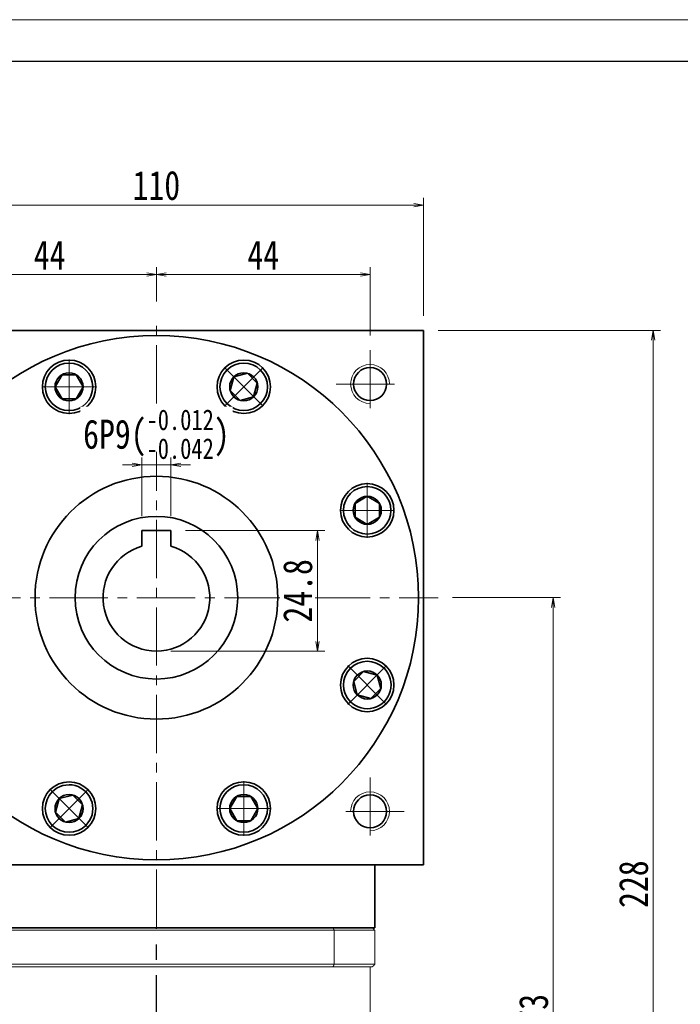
# Model space of a CAD drawing. Header units: millimetres. Extents: x -13 to 723, y -6 to 504.
# Tile 6 of 6: x 399 to 535, y 302 to 504. Entities that reach past the tile are written whole.
import ezdxf

# ---------------------------------------------------------------- set-up
doc = ezdxf.new("R2010")
doc.units = ezdxf.units.MM
doc.set_wipeout_variables(frame=1)
doc.linetypes.add('CENTER2', pattern=[28.575, 19.05, -3.175, 3.175, -3.175])
doc.linetypes.add('点画线', pattern=[18, 12, -2, 2, -2])
doc.layers.add('3中心线层', color=1, linetype='CENTER2')
for name, color, linetype, lineweight in [('EB0', 7, 'Continuous', 35), ('中心线层', 1, '点画线', 18), ('图框_外框线', 7, 'Continuous', 18), ('尺寸线层', 3, 'Continuous', 18), ('粗实线层', 7, 'Continuous', 35)]:
    doc.layers.add(name, color=color, linetype=linetype, lineweight=lineweight)
doc.styles.add('宋体', font='SimSun.ttf', dxfattribs={"width": 0.8})
doc.dimstyles.new('A水平标注$0', dxfattribs={"dimtxt": 3.5, "dimasz": 2, "dimexe": 1.5, "dimexo": 3, "dimgap": 1.1, "dimtad": 1, "dimtoh": 1, "dimdec": 4, "dimdsep": 46, "dimtxsty": '宋体', "dimblk": 'OPEN', "dimcen": 3, "dimclrd": 3, "dimclre": 3, "dimclrt": 6, "dimadec": 0, "dimazin": 0, "dimtm": 1e-09, "dimtfac": 1, "dimtdec": 4, "dimtix": 1, "dimtmove": 0, "dimatfit": 3, "dimldrblk": 'OPEN', "dimfxl": 0, "dimlwd": 13, "dimlwe": 13, "dimarcsym": 0})

# ---------------------------------------------------------------- blocks, each defined once
blk = doc.blocks.new('_Open')
at = {"color": 0, "linetype": 'ByBlock', "lineweight": -2}
for p, q in [((-1, 0.17), (0, 0)), ((-1, -0.17), (0, 0)), ((0, 0), (-1, 0))]:
    blk.add_line(p, q, dxfattribs=at)
blk = doc.blocks.new('*D12')
at = {"layer": 'Defpoints', "color": 0, "transparency": 16777216}
for p in [(482.12, 466.08), (372.12, 440.25), (482.12, 440.25)]:
    blk.add_point(p, dxfattribs=at)
at = {"layer": '尺寸线层', "color": 3, "lineweight": 13, "transparency": 16777216}
for p, q in [((372.12, 443.25), (372.12, 467.58)), ((482.12, 443.25), (482.12, 467.58)), ((374.12, 466.08), (480.12, 466.08))]:
    blk.add_line(p, q, dxfattribs=at)
at = {"layer": '尺寸线层', "color": 3, "lineweight": 13, "transparency": 16777216, "xscale": 2, "yscale": 2, "zscale": 2, "rotation": 180}
blk.add_blockref('_Open', (372.12, 466.08), dxfattribs=at)
at = {"layer": '尺寸线层', "color": 3, "lineweight": 13, "transparency": 16777216, "xscale": 2, "yscale": 2, "zscale": 2}
blk.add_blockref('_Open', (482.12, 466.08), dxfattribs=at)
at = {"layer": '尺寸线层', "color": 6, "transparency": 16777216, "insert": (427.12, 470.11), "char_height": 6, "attachment_point": 5, "style": '宋体', "bg_fill": 3, "box_fill_scale": 1.1, "bg_fill_color": 257, "bg_fill_transparency": 0}
blk.add_mtext('110', dxfattribs=at)
blk = doc.blocks.new('*D16')
at = {"layer": 'Defpoints', "color": 0, "transparency": 16777216}
for p in [(427.12, 451.82), (427.12, 443.24), (383.12, 436.25)]:
    blk.add_point(p, dxfattribs=at)
at = {"layer": '尺寸线层', "color": 3, "lineweight": 13, "transparency": 16777216}
for p, q in [((383.12, 439.25), (383.12, 453.32)), ((427.12, 446.24), (427.12, 453.32)), ((385.12, 451.82), (425.12, 451.82))]:
    blk.add_line(p, q, dxfattribs=at)
at = {"layer": '尺寸线层', "color": 3, "lineweight": 13, "transparency": 16777216, "xscale": 2, "yscale": 2, "zscale": 2, "rotation": 180}
blk.add_blockref('_Open', (383.12, 451.82), dxfattribs=at)
at = {"layer": '尺寸线层', "color": 3, "lineweight": 13, "transparency": 16777216, "xscale": 2, "yscale": 2, "zscale": 2}
blk.add_blockref('_Open', (427.12, 451.82), dxfattribs=at)
at = {"layer": '尺寸线层', "color": 6, "transparency": 16777216, "insert": (405.12, 455.82), "char_height": 6, "attachment_point": 5, "style": '宋体', "bg_fill": 3, "box_fill_scale": 1.1, "bg_fill_color": 257, "bg_fill_transparency": 0}
blk.add_mtext('44', dxfattribs=at)
blk = doc.blocks.new('*D17')
at = {"layer": 'Defpoints', "color": 0, "transparency": 16777216}
for p in [(471.12, 451.82), (427.12, 443.24), (471.12, 436.25)]:
    blk.add_point(p, dxfattribs=at)
at = {"layer": '尺寸线层', "color": 3, "lineweight": 13, "transparency": 16777216}
for p, q in [((427.12, 446.24), (427.12, 453.32)), ((471.12, 439.25), (471.12, 453.32)), ((429.12, 451.82), (469.12, 451.82))]:
    blk.add_line(p, q, dxfattribs=at)
at = {"layer": '尺寸线层', "color": 3, "lineweight": 13, "transparency": 16777216, "xscale": 2, "yscale": 2, "zscale": 2, "rotation": 180}
blk.add_blockref('_Open', (427.12, 451.82), dxfattribs=at)
at = {"layer": '尺寸线层', "color": 3, "lineweight": 13, "transparency": 16777216, "xscale": 2, "yscale": 2, "zscale": 2}
blk.add_blockref('_Open', (471.12, 451.82), dxfattribs=at)
at = {"layer": '尺寸线层', "color": 6, "transparency": 16777216, "insert": (449.12, 455.82), "char_height": 6, "attachment_point": 5, "style": '宋体', "bg_fill": 3, "box_fill_scale": 1.1, "bg_fill_color": 257, "bg_fill_transparency": 0}
blk.add_mtext('44', dxfattribs=at)
blk = doc.blocks.new('*D18')
at = {"layer": 'Defpoints', "color": 0, "transparency": 16777216}
for p in [(485.12, 385.25), (471.72, 212.25), (508.85, 212.25)]:
    blk.add_point(p, dxfattribs=at)
at = {"layer": '尺寸线层', "color": 3, "lineweight": 13, "transparency": 16777216}
for p, q in [((488.12, 385.25), (510.35, 385.25)), ((508.85, 383.25), (508.85, 214.25)), ((474.72, 212.25), (510.35, 212.25))]:
    blk.add_line(p, q, dxfattribs=at)
at = {"layer": '尺寸线层', "color": 3, "lineweight": 13, "transparency": 16777216, "xscale": 2, "yscale": 2, "zscale": 2}
for p, rotation in [((508.85, 385.25), 89.99999999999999), ((508.85, 212.25), 270)]:
    blk.add_blockref('_Open', p, dxfattribs=dict(at, rotation=rotation))
at = {"layer": '尺寸线层', "color": 6, "transparency": 16777216, "insert": (504.82, 298.75), "char_height": 6, "attachment_point": 5, "rotation": 90, "style": '宋体', "bg_fill": 3, "box_fill_scale": 1.1, "bg_fill_color": 257, "bg_fill_transparency": 0}
blk.add_mtext('173', dxfattribs=at)
blk = doc.blocks.new('*D19')
at = {"layer": 'Defpoints', "color": 0, "transparency": 16777216}
for p in [(482.12, 440.25), (471.72, 212.25), (529.44, 212.25)]:
    blk.add_point(p, dxfattribs=at)
at = {"layer": '尺寸线层', "color": 3, "lineweight": 13, "transparency": 16777216}
for p, q in [((485.12, 440.25), (530.94, 440.25)), ((529.44, 438.25), (529.44, 214.25)), ((474.72, 212.25), (530.94, 212.25))]:
    blk.add_line(p, q, dxfattribs=at)
at = {"layer": '尺寸线层', "color": 3, "lineweight": 13, "transparency": 16777216, "xscale": 2, "yscale": 2, "zscale": 2}
for p, rotation in [((529.44, 440.25), 90), ((529.44, 212.25), 270)]:
    blk.add_blockref('_Open', p, dxfattribs=dict(at, rotation=rotation))
at = {"layer": '尺寸线层', "color": 6, "transparency": 16777216, "insert": (525.41, 326.25), "char_height": 6, "attachment_point": 5, "rotation": 90, "style": '宋体', "bg_fill": 3, "box_fill_scale": 1.1, "bg_fill_color": 257, "bg_fill_transparency": 0}
blk.add_mtext('228', dxfattribs=at)
blk = doc.blocks.new('*X5')
at = {"layer": '中心线层', "linetype": '点画线', "lineweight": 18}
for p, q in [((0, -5.64), (0, 5.64)), ((-5.64, 0), (5.64, 0))]:
    blk.add_line(p, q, dxfattribs=at)
at = {"layer": '粗实线层'}
for p, q in [((-2.89, 0), (-1.44, 2.5)), ((-1.44, 2.5), (1.44, 2.5)), ((2.89, 0), (1.44, 2.5)), ((2.89, 0), (1.44, 2.5)), ((-2.89, 0), (-1.44, -2.5)), ((2.89, 0), (1.44, -2.5)), ((-1.44, -2.5), (1.44, -2.5))]:
    blk.add_line(p, q, dxfattribs=at)
blk.add_circle((0, 0), 2.89, dxfattribs=at)
for start, end in [(0, 180), (180, 360)]:
    blk.add_arc((0, 0), 4.89, start, end, dxfattribs=at)
blk = doc.blocks.new('*D20')
at = {"layer": 'Defpoints', "color": 0, "transparency": 16777216}
for p in [(424.12, 399.05), (430.12, 399.05)]:
    blk.add_point(p, dxfattribs=at)
at = {"layer": '尺寸线层', "color": 3, "lineweight": 13, "transparency": 16777216}
for p, q in [((424.12, 402.05), (424.12, 414.1)), ((430.12, 402.05), (430.12, 414.1)), ((422.12, 412.6), (420.12, 412.6)), ((430.12, 412.6), (424.12, 412.6)), ((432.12, 412.6), (434.12, 412.6))]:
    blk.add_line(p, q, dxfattribs=at)
at = {"layer": '尺寸线层', "color": 3, "lineweight": 13, "transparency": 16777216, "xscale": 2, "yscale": 2, "zscale": 2}
blk.add_blockref('_Open', (424.12, 412.6), dxfattribs=at)
at = {"layer": '尺寸线层', "color": 3, "lineweight": 13, "transparency": 16777216, "xscale": 2, "yscale": 2, "zscale": 2, "rotation": 180}
blk.add_blockref('_Open', (430.12, 412.6), dxfattribs=at)
at = {"layer": '尺寸线层', "color": 6, "transparency": 16777216, "insert": (427.12, 418.92), "char_height": 6, "attachment_point": 5, "style": '宋体', "bg_fill": 3, "box_fill_scale": 1.1, "bg_fill_color": 257, "bg_fill_transparency": 0}
blk.add_mtext('{\\A1;\\A1;6P9({\\H0.707107x;\\S-0.012^ -0.042;})}', dxfattribs=at)
at = {"layer": 'Defpoints', "color": 0, "transparency": 16777216}
blk.add_point((424.12, 412.6), dxfattribs=at)
blk = doc.blocks.new('*D21')
at = {"layer": 'Defpoints', "color": 0, "transparency": 16777216}
for p in [(430.12, 399.05), (427.12, 374.25), (460.28, 374.25)]:
    blk.add_point(p, dxfattribs=at)
at = {"layer": '尺寸线层', "color": 3, "lineweight": 13, "transparency": 16777216}
for p, q in [((433.12, 399.05), (461.78, 399.05)), ((460.28, 397.05), (460.28, 376.25)), ((430.12, 374.25), (461.78, 374.25))]:
    blk.add_line(p, q, dxfattribs=at)
at = {"layer": '尺寸线层', "color": 3, "lineweight": 13, "transparency": 16777216, "xscale": 2, "yscale": 2, "zscale": 2}
for p, rotation in [((460.28, 399.05), 90), ((460.28, 374.25), 270)]:
    blk.add_blockref('_Open', p, dxfattribs=dict(at, rotation=rotation))
at = {"layer": '尺寸线层', "color": 6, "transparency": 16777216, "insert": (456.24, 386.65), "char_height": 6, "attachment_point": 5, "rotation": 90, "style": '宋体', "bg_fill": 3, "box_fill_scale": 1.1, "bg_fill_color": 257, "bg_fill_transparency": 0}
blk.add_mtext('24.8', dxfattribs=at)

msp = doc.modelspace()

# ---------------------------------------------------------------- linework, layer by layer
at = {"color": 7, "linetype": 'Continuous', "lineweight": 15}
for p, q in [((390.52461, 316.74506), (463.70931, 316.74506)), ((463.53125, 317.24506), (390.70268, 317.24506)), ((463.70931, 309.74506), (463.70931, 316.74506)), ((463.70931, 309.74506), (390.52461, 309.74506)), ((390.70268, 309.24506), (463.53125, 309.24506))]:
    msp.add_line(p, q, dxfattribs=at)
for points in [[(463.53125, 317.24506), (463.70931, 316.74506)], [(463.70931, 309.74506), (463.53125, 309.24506)]]:
    msp.add_open_spline(points, degree=1, dxfattribs=at)
at = {"layer": '3中心线层'}
msp.add_line((427.12046, 202.73116), (427.11842, 317.24506), dxfattribs=at)
at = {"layer": '中心线层'}
for p, q in [((427.11842, 317.24506), (427.11842, 443.24026)), ((471.11842, 436.24506), (471.11842, 422.24506)), ((464.11842, 429.24506), (478.11842, 429.24506)), ((369.11842, 385.24506), (485.11842, 385.24506)), ((471.11842, 348.24506), (471.11842, 334.24506)), ((478.11842, 341.24506), (464.11842, 341.24506))]:
    msp.add_line(p, q, dxfattribs=at)
at = {"layer": '图框_外框线', "color": 3}
msp.add_lwpolyline([(-9.6263, -6.02975), (712.00526, -6.02975), (712.00526, 504.26685), (-9.6263, 504.26685)], close=True, dxfattribs=at)
at = {"layer": '图框_外框线', "color": 3, "lineweight": 25}
msp.add_lwpolyline([(33.32796, 2.5611), (703.41441, 2.5611), (703.41441, 495.676), (33.32796, 495.676)], close=True, dxfattribs=at)
at = {"layer": '粗实线层'}
for points in [[(372.11842, 439.64506), (372.11842, 440.24506), (482.11842, 440.24506), (482.11842, 439.64506)], [(482.11842, 330.24506), (482.11842, 440.24506)], [(482.11842, 330.24506), (372.11842, 330.24506)]]:
    msp.add_lwpolyline(points, dxfattribs=at)
for centre, radius in [((409.1323, 428.6674), 5.5), ((445.10454, 428.6674), 5.5), ((471.11842, 429.24506), 3.4), ((427.11842, 385.24506), 25), ((427.11842, 385.24506), 16.75), ((409.1323, 341.82272), 5.5), ((445.10454, 341.82272), 5.5), ((471.11842, 341.24506), 3.4)]:
    msp.add_circle(centre, radius, dxfattribs=at)
at = {"layer": '粗实线层', "lineweight": 18}
for centre, start, end in [((471.11842, 429.24506), 0, 270), ((471.11842, 341.24506), 270, 180)]:
    msp.add_arc(centre, 4, start, end, dxfattribs=at)

# ---------------------------------------------------------------- next in the draw order: dimensions: what is measured, and where the dimension line sits
at = {"layer": '尺寸线层'}
dim = msp.add_linear_dim(base=(482.11842, 466.07511), p1=(372.11842, 440.24506), p2=(482.11842, 440.24506), dimstyle='A水平标注$0', override={"dimtxt": 6, "dimdec": 1, "dimpost": '<>', "dimblk": 'Open', "dimtvp": 0.1, "dimtfill": 1, "dimtfillclr": 256}, dxfattribs=at)
dim.commit()
dim.dimension.update_dxf_attribs({"geometry": '*D12', "text_midpoint": (427.11842, 470.10807)})
dim = msp.add_linear_dim(base=(508.85222, 212.24506), p1=(485.11842, 385.24506), p2=(471.71696, 212.24506), angle=270, dimstyle='A水平标注$0', override={"dimtxt": 6, "dimgap": 1.1, "dimtad": 1, "dimjust": 0, "dimdec": 1, "dimlfac": 1, "dimpost": '<>', "dimse1": 0, "dimse2": 0, "dimsd1": 0, "dimsd2": 0, "dimtofl": 1, "dimtvp": 0.1}, dxfattribs=at)
dim.commit()
dim.dimension.update_dxf_attribs({"geometry": '*D18', "text_midpoint": (504.81926, 298.74506)})

# ---------------------------------------------------------------- next in the draw order: dimensions: what is measured, and where the dimension line sits
dim = msp.add_linear_dim(base=(427.11842, 451.81911), p1=(383.11842, 436.24506), p2=(427.11842, 443.24026), dimstyle='A水平标注$0', override={"dimtxt": 6, "dimdec": 1, "dimpost": '<>', "dimblk": 'Open', "dimtvp": 0.1, "dimtfill": 1, "dimtfillclr": 256}, dxfattribs=at)
dim.commit()
dim.dimension.update_dxf_attribs({"geometry": '*D16', "text_midpoint": (405.11842, 455.81855)})

# ---------------------------------------------------------------- next in the draw order: dimensions: what is measured, and where the dimension line sits
dim = msp.add_linear_dim(base=(471.11842, 451.81911), p1=(427.11842, 443.24026), p2=(471.11842, 436.24506), dimstyle='A水平标注$0', override={"dimtxt": 6, "dimdec": 1, "dimpost": '<>', "dimblk": 'Open', "dimtvp": 0.1, "dimtfill": 1, "dimtfillclr": 256}, dxfattribs=at)
dim.commit()
dim.dimension.update_dxf_attribs({"geometry": '*D17', "text_midpoint": (449.11842, 455.81855)})

# ---------------------------------------------------------------- next in the draw order: dimensions: what is measured, and where the dimension line sits
dim = msp.add_linear_dim(base=(529.44302, 212.24506), p1=(482.11842, 440.24506), p2=(471.71696, 212.24506), angle=270, dimstyle='A水平标注$0', override={"dimtxt": 6, "dimdec": 1, "dimpost": '<>', "dimblk": 'Open', "dimtvp": 0.1, "dimtfill": 1, "dimtfillclr": 256}, dxfattribs=at)
dim.commit()
dim.dimension.update_dxf_attribs({"geometry": '*D19', "text_midpoint": (525.41006, 326.24506)})

# ---------------------------------------------------------------- next in the draw order: linework, layer by layer
at = {"color": 7, "linetype": 'Continuous', "lineweight": 15}
for p, q in [((471.61696, 317.24506), (463.53125, 317.24506)), ((463.70931, 316.74506), (472.11696, 316.74506)), ((472.11696, 316.74506), (472.11696, 309.74506)), ((463.53125, 309.24506), (471.61696, 309.24506)), ((472.11696, 309.74506), (463.70931, 309.74506))]:
    msp.add_line(p, q, dxfattribs=at)
for points in [[(471.61696, 317.24506), (472.11696, 316.74506)], [(471.11696, 309.24506), (471.11696, 283.24506)], [(471.61696, 309.24506), (472.11696, 309.74506)]]:
    msp.add_open_spline(points, degree=1, dxfattribs=at)
at = {"layer": 'EB0'}
for p, q in [((472.11842, 317.24506), (382.11842, 317.24506)), ((467.11842, 317.24506), (472.11842, 317.24506))]:
    msp.add_line(p, q, dxfattribs=at)
at = {"layer": '粗实线层'}
msp.add_line((472.11842, 317.24506), (472.11842, 330.24506), dxfattribs=at)
for centre, radius in [((427.11842, 385.24506), 54), ((470.54076, 403.23118), 5.5), ((470.54076, 367.25894), 5.5)]:
    msp.add_circle(centre, radius, dxfattribs=at)

# ---------------------------------------------------------------- next in the draw order: wipeouts: each hides what was drawn before it
for points in [[(414.0223, 428.6674), (414.02222, 428.69487), (414.02199, 428.72235), (414.02161, 428.74982), (414.02107, 428.77729), (414.02037, 428.80476), (414.01952, 428.83222), (414.01852, 428.85968), (414.01736, 428.88714), (414.01605, 428.91458), (414.01458, 428.94202), (414.01296, 428.96945), (414.01119, 428.99687), (414.00926, 429.02427), (414.00718, 429.05167), (414.00494, 429.07906), (414.00255, 429.10643), (414.00001, 429.13379), (413.99731, 429.16113), (413.99446, 429.18846), (413.99146, 429.21577), (413.9883, 429.24307), (413.98499, 429.27034), (413.98152, 429.2976), (413.9779, 429.32484), (413.97413, 429.35205), (413.97021, 429.37925), (413.96613, 429.40642), (413.9619, 429.43357), (413.95752, 429.4607), (413.95299, 429.4878), (413.95299, 429.4878), (413.90939, 429.71214), (413.85536, 429.93421), (413.79101, 430.1535), (413.71649, 430.36955), (413.63195, 430.58188), (413.53758, 430.79003), (413.43359, 430.99355), (413.32021, 431.19198), (413.19768, 431.3849), (413.06626, 431.57188), (412.92626, 431.75252), (412.77797, 431.92642), (412.62171, 432.0932), (412.45783, 432.2525), (412.28669, 432.40396), (412.10866, 432.54727), (411.92412, 432.6821), (411.73349, 432.80816), (411.53718, 432.92517), (411.33561, 433.03289), (411.12923, 433.13107), (410.91849, 433.2195), (410.70385, 433.29798), (410.48577, 433.36635), (410.26474, 433.42446), (410.04124, 433.47218), (409.81575, 433.5094), (409.58876, 433.53605), (409.36078, 433.55206), (409.1323, 433.5574), (409.1323, 433.5574), (408.90382, 433.55206), (408.67584, 433.53605), (408.44886, 433.5094), (408.22336, 433.47218), (407.99986, 433.42446), (407.77883, 433.36635), (407.56075, 433.29798), (407.34611, 433.2195), (407.13537, 433.13107), (406.92899, 433.03289), (406.72742, 432.92517), (406.53111, 432.80816), (406.34048, 432.6821), (406.15594, 432.54727), (405.97791, 432.40396), (405.80677, 432.2525), (405.64289, 432.0932), (405.48664, 431.92642), (405.33834, 431.75252), (405.19834, 431.57188), (405.06692, 431.3849), (404.94439, 431.19198), (404.83101, 430.99355), (404.72702, 430.79003), (404.63265, 430.58188), (404.54811, 430.36955), (404.47359, 430.1535), (404.40924, 429.93421), (404.35521, 429.71214), (404.31161, 429.4878), (404.31161, 429.4878), (404.30708, 429.4607), (404.3027, 429.43357), (404.29847, 429.40642), (404.29439, 429.37925), (404.29047, 429.35205), (404.2867, 429.32484), (404.28308, 429.2976), (404.27962, 429.27034), (404.2763, 429.24307), (404.27315, 429.21577), (404.27014, 429.18846), (404.26729, 429.16113), (404.26459, 429.13379), (404.26205, 429.10643), (404.25966, 429.07906), (404.25742, 429.05167), (404.25534, 429.02427), (404.25341, 428.99687), (404.25164, 428.96945), (404.25002, 428.94202), (404.24855, 428.91458), (404.24724, 428.88714), (404.24608, 428.85968), (404.24508, 428.83222), (404.24423, 428.80476), (404.24354, 428.77729), (404.243, 428.74982), (404.24261, 428.72235), (404.24238, 428.69487), (404.2423, 428.6674), (404.2423, 428.6674), (404.249, 428.41147), (404.26909, 428.15625), (404.3025, 427.90243), (404.34916, 427.65071), (404.40892, 427.40177), (404.48163, 427.1563), (404.56709, 426.91498), (404.66506, 426.67845), (404.77528, 426.44738), (404.89744, 426.2224), (405.0312, 426.00411), (405.17621, 425.79313), (405.33206, 425.59002), (405.49832, 425.39535), (405.67455, 425.20964), (405.86025, 425.03342), (406.05492, 424.86715), (406.25803, 424.7113), (406.46902, 424.5663), (406.6873, 424.43253), (406.91229, 424.31037), (407.14336, 424.20016), (407.37988, 424.10219), (407.62121, 424.01673), (407.86668, 423.94402), (408.11561, 423.88425), (408.36734, 423.8376), (408.62116, 423.80418), (408.87638, 423.7841), (409.1323, 423.7774), (409.1323, 423.7774), (409.38822, 423.7841), (409.64344, 423.80418), (409.89726, 423.8376), (410.14899, 423.88425), (410.39793, 423.94402), (410.64339, 424.01673), (410.88472, 424.10219), (411.12124, 424.20016), (411.35231, 424.31037), (411.5773, 424.43253), (411.79559, 424.5663), (412.00657, 424.7113), (412.20968, 424.86715), (412.40435, 425.03342), (412.59005, 425.20964), (412.76628, 425.39535), (412.93254, 425.59002), (413.08839, 425.79313), (413.2334, 426.00411), (413.36716, 426.2224), (413.48932, 426.44738), (413.59954, 426.67845), (413.69751, 426.91498), (413.78297, 427.1563), (413.85568, 427.40177), (413.91544, 427.65071), (413.9621, 427.90243), (413.99551, 428.15625), (414.0156, 428.41147)], [(448.5623, 425.20964), (448.58167, 425.22913), (448.60093, 425.24872), (448.62009, 425.26842), (448.63913, 425.28823), (448.65806, 425.30814), (448.67688, 425.32816), (448.69559, 425.34829), (448.71418, 425.36852), (448.73266, 425.38885), (448.75102, 425.40929), (448.76927, 425.42983), (448.78741, 425.45047), (448.80543, 425.47122), (448.82333, 425.49206), (448.84111, 425.51301), (448.85877, 425.53405), (448.87632, 425.5552), (448.89375, 425.57644), (448.91106, 425.59778), (448.92824, 425.61922), (448.94531, 425.64075), (448.96226, 425.66238), (448.97908, 425.6841), (448.99578, 425.70592), (449.01236, 425.72783), (449.02882, 425.74983), (449.04515, 425.77193), (449.06136, 425.79412), (449.07744, 425.8164), (449.0934, 425.83876), (449.0934, 425.83876), (449.2212, 426.02823), (449.34002, 426.22346), (449.44958, 426.42402), (449.54966, 426.62949), (449.64002, 426.83941), (449.72048, 427.05332), (449.79085, 427.27076), (449.85099, 427.49125), (449.90076, 427.71431), (449.94006, 427.93945), (449.96879, 428.16617), (449.98689, 428.394), (449.99434, 428.62242), (449.9911, 428.85094), (449.97718, 429.07906), (449.95263, 429.30628), (449.91748, 429.5321), (449.87182, 429.75604), (449.81575, 429.97759), (449.74939, 430.19629), (449.67288, 430.41164), (449.58639, 430.62319), (449.49012, 430.83046), (449.38426, 431.03301), (449.26905, 431.23039), (449.14475, 431.42218), (449.01163, 431.60794), (448.86996, 431.78728), (448.72008, 431.95981), (448.5623, 432.12515), (448.5623, 432.12515), (448.39696, 432.28293), (448.22443, 432.43282), (448.04509, 432.57448), (447.85932, 432.70761), (447.66754, 432.83191), (447.47016, 432.94711), (447.26761, 433.05297), (447.06034, 433.14925), (446.84879, 433.23573), (446.63343, 433.31224), (446.41474, 433.3786), (446.19318, 433.43468), (445.96925, 433.48034), (445.74342, 433.51548), (445.5162, 433.54004), (445.28809, 433.55395), (445.05957, 433.55719), (444.83115, 433.54975), (444.60332, 433.53164), (444.37659, 433.50291), (444.15145, 433.46362), (443.9284, 433.41385), (443.70791, 433.35371), (443.49047, 433.28333), (443.27656, 433.20288), (443.06664, 433.11251), (442.86117, 433.01244), (442.6606, 432.90287), (442.46538, 432.78406), (442.27591, 432.65625), (442.27591, 432.65625), (442.25354, 432.64029), (442.23126, 432.62421), (442.20908, 432.608), (442.18698, 432.59167), (442.16498, 432.57522), (442.14307, 432.55864), (442.12125, 432.54193), (442.09952, 432.52511), (442.0779, 432.50816), (442.05636, 432.4911), (442.03493, 432.47391), (442.01359, 432.4566), (441.99234, 432.43917), (441.9712, 432.42163), (441.95015, 432.40396), (441.92921, 432.38618), (441.90836, 432.36828), (441.88762, 432.35026), (441.86698, 432.33213), (441.84643, 432.31388), (441.826, 432.29551), (441.80566, 432.27703), (441.78543, 432.25844), (441.76531, 432.23973), (441.74529, 432.22092), (441.72537, 432.20198), (441.70557, 432.18294), (441.68587, 432.16379), (441.66627, 432.14452), (441.64679, 432.12515), (441.64679, 432.12515), (441.47056, 431.93944), (441.3043, 431.74477), (441.14845, 431.54167), (441.00344, 431.33068), (440.86968, 431.1124), (440.74752, 430.88741), (440.63731, 430.65634), (440.53933, 430.41982), (440.45388, 430.17849), (440.38117, 429.93302), (440.3214, 429.68408), (440.27475, 429.43236), (440.24133, 429.17854), (440.22124, 428.92332), (440.21454, 428.6674), (440.22124, 428.41147), (440.24133, 428.15625), (440.27475, 427.90243), (440.3214, 427.65071), (440.38117, 427.40177), (440.45388, 427.1563), (440.53933, 426.91498), (440.63731, 426.67845), (440.74752, 426.44738), (440.86968, 426.2224), (441.00344, 426.00411), (441.14845, 425.79313), (441.3043, 425.59002), (441.47056, 425.39535), (441.64679, 425.20964), (441.64679, 425.20964), (441.83249, 425.03342), (442.02717, 424.86715), (442.23027, 424.7113), (442.44126, 424.5663), (442.65954, 424.43253), (442.88453, 424.31037), (443.1156, 424.20016), (443.35212, 424.10219), (443.59345, 424.01673), (443.83892, 423.94402), (444.08785, 423.88425), (444.33958, 423.8376), (444.5934, 423.80418), (444.84862, 423.7841), (445.10454, 423.7774), (445.36047, 423.7841), (445.61569, 423.80418), (445.86951, 423.8376), (446.12123, 423.88425), (446.37017, 423.94402), (446.61564, 424.01673), (446.85696, 424.10219), (447.09349, 424.20016), (447.32456, 424.31037), (447.54954, 424.43253), (447.76783, 424.5663), (447.97881, 424.7113), (448.18192, 424.86715), (448.37659, 425.03342)], [(470.54076, 398.34118), (470.56824, 398.34126), (470.59571, 398.34149), (470.62319, 398.34187), (470.65066, 398.34241), (470.67812, 398.34311), (470.70559, 398.34396), (470.73305, 398.34496), (470.7605, 398.34612), (470.78794, 398.34743), (470.81538, 398.3489), (470.84281, 398.35052), (470.87023, 398.35229), (470.89764, 398.35422), (470.92504, 398.3563), (470.95242, 398.35854), (470.97979, 398.36093), (471.00715, 398.36347), (471.0345, 398.36617), (471.06182, 398.36902), (471.08914, 398.37202), (471.11643, 398.37518), (471.14371, 398.37849), (471.17096, 398.38196), (471.1982, 398.38558), (471.22542, 398.38935), (471.25261, 398.39327), (471.27979, 398.39735), (471.30693, 398.40158), (471.33406, 398.40596), (471.36116, 398.41049), (471.36116, 398.41049), (471.58551, 398.45409), (471.80757, 398.50812), (472.02687, 398.57247), (472.24292, 398.64699), (472.45525, 398.73153), (472.6634, 398.8259), (472.86691, 398.92989), (473.06534, 399.04327), (473.25826, 399.1658), (473.44524, 399.29722), (473.62588, 399.43722), (473.79978, 399.58551), (473.96656, 399.74177), (474.12586, 399.90565), (474.27733, 400.07679), (474.42063, 400.25482), (474.55546, 400.43936), (474.68152, 400.62999), (474.79854, 400.8263), (474.90625, 401.02787), (475.00443, 401.23425), (475.09286, 401.44499), (475.17135, 401.65963), (475.23972, 401.87771), (475.29783, 402.09874), (475.34554, 402.32224), (475.38276, 402.54773), (475.40941, 402.77472), (475.42542, 403.0027), (475.43076, 403.23118), (475.43076, 403.23118), (475.42542, 403.45966), (475.40941, 403.68764), (475.38276, 403.91462), (475.34554, 404.14012), (475.29783, 404.36362), (475.23972, 404.58465), (475.17135, 404.80273), (475.09286, 405.01737), (475.00443, 405.22811), (474.90625, 405.43449), (474.79854, 405.63606), (474.68152, 405.83237), (474.55546, 406.023), (474.42063, 406.20754), (474.27733, 406.38557), (474.12586, 406.55671), (473.96656, 406.72059), (473.79978, 406.87684), (473.62588, 407.02514), (473.44524, 407.16514), (473.25826, 407.29656), (473.06534, 407.41909), (472.86691, 407.53247), (472.6634, 407.63646), (472.45525, 407.73083), (472.24292, 407.81537), (472.02687, 407.88989), (471.80757, 407.95424), (471.58551, 408.00827), (471.36116, 408.05187), (471.36116, 408.05187), (471.33406, 408.0564), (471.30693, 408.06078), (471.27979, 408.06501), (471.25261, 408.06909), (471.22542, 408.07301), (471.1982, 408.07678), (471.17096, 408.0804), (471.14371, 408.08386), (471.11643, 408.08718), (471.08914, 408.09033), (471.06182, 408.09334), (471.0345, 408.09619), (471.00715, 408.09889), (470.97979, 408.10143), (470.95242, 408.10382), (470.92504, 408.10606), (470.89764, 408.10814), (470.87023, 408.11007), (470.84281, 408.11184), (470.81538, 408.11346), (470.78794, 408.11493), (470.7605, 408.11624), (470.73305, 408.1174), (470.70559, 408.1184), (470.67812, 408.11925), (470.65066, 408.11994), (470.62319, 408.12048), (470.59571, 408.12087), (470.56824, 408.1211), (470.54076, 408.12118), (470.54076, 408.12118), (470.28484, 408.11448), (470.02962, 408.09439), (469.7758, 408.06098), (469.52407, 408.01432), (469.27513, 407.95456), (469.02967, 407.88185), (468.78834, 407.79639), (468.55182, 407.69842), (468.32075, 407.5882), (468.09576, 407.46604), (467.87747, 407.33228), (467.66649, 407.18727), (467.46338, 407.03142), (467.26871, 406.86516), (467.08301, 406.68893), (466.90678, 406.50323), (466.74052, 406.30856), (466.58467, 406.10545), (466.43966, 405.89446), (466.3059, 405.67618), (466.18374, 405.45119), (466.07352, 405.22012), (465.97555, 404.9836), (465.89009, 404.74227), (465.81738, 404.4968), (465.75762, 404.24787), (465.71096, 403.99614), (465.67755, 403.74232), (465.65746, 403.4871), (465.65076, 403.23118), (465.65076, 403.23118), (465.65746, 402.97526), (465.67755, 402.72004), (465.71096, 402.46621), (465.75762, 402.21449), (465.81738, 401.96555), (465.89009, 401.72009), (465.97555, 401.47876), (466.07352, 401.24224), (466.18374, 401.01117), (466.3059, 400.78618), (466.43966, 400.56789), (466.58467, 400.35691), (466.74052, 400.1538), (466.90678, 399.95913), (467.08301, 399.77343), (467.26871, 399.5972), (467.46338, 399.43094), (467.66649, 399.27509), (467.87747, 399.13008), (468.09576, 398.99632), (468.32075, 398.87416), (468.55182, 398.76394), (468.78834, 398.66597), (469.02967, 398.58051), (469.27513, 398.5078), (469.52407, 398.44804), (469.7758, 398.40138), (470.02962, 398.36797), (470.28484, 398.34788)], [(467.08301, 363.80118), (467.10249, 363.78181), (467.12208, 363.76255), (467.14178, 363.74339), (467.16159, 363.72435), (467.1815, 363.70542), (467.20152, 363.6866), (467.22165, 363.66789), (467.24188, 363.6493), (467.26221, 363.63082), (467.28265, 363.61246), (467.30319, 363.59421), (467.32384, 363.57607), (467.34458, 363.55805), (467.36542, 363.54015), (467.38637, 363.52237), (467.40742, 363.50471), (467.42856, 363.48716), (467.4498, 363.46973), (467.47114, 363.45242), (467.49258, 363.43524), (467.51411, 363.41817), (467.53574, 363.40122), (467.55746, 363.3844), (467.57928, 363.3677), (467.60119, 363.35112), (467.6232, 363.33466), (467.64529, 363.31833), (467.66748, 363.30212), (467.68976, 363.28604), (467.71213, 363.27008), (467.71213, 363.27008), (467.90159, 363.14228), (468.09682, 363.02346), (468.29739, 362.9139), (468.50286, 362.81382), (468.71277, 362.72346), (468.92669, 362.643), (469.14412, 362.57263), (469.36461, 362.51249), (469.58767, 362.46272), (469.81281, 362.42342), (470.03954, 362.39469), (470.26736, 362.37659), (470.49578, 362.36914), (470.7243, 362.37238), (470.95242, 362.3863), (471.17964, 362.41085), (471.40546, 362.446), (471.6294, 362.49166), (471.85096, 362.54773), (472.06965, 362.61409), (472.28501, 362.6906), (472.49655, 362.77709), (472.70383, 362.87336), (472.90638, 362.97922), (473.10376, 363.09443), (473.29554, 363.21873), (473.48131, 363.35185), (473.66065, 363.49352), (473.83318, 363.6434), (473.99851, 363.80118), (473.99851, 363.80118), (474.1563, 363.96652), (474.30618, 364.13905), (474.44784, 364.31839), (474.58097, 364.50416), (474.70527, 364.69594), (474.82048, 364.89332), (474.92633, 365.09587), (475.02261, 365.30314), (475.1091, 365.51469), (475.18561, 365.73005), (475.25197, 365.94874), (475.30804, 366.1703), (475.3537, 366.39423), (475.38885, 366.62006), (475.4134, 366.84728), (475.42731, 367.07539), (475.43055, 367.30391), (475.42311, 367.53233), (475.405, 367.76016), (475.37627, 367.98689), (475.33698, 368.21203), (475.28721, 368.43508), (475.22707, 368.65557), (475.1567, 368.87301), (475.07624, 369.08692), (474.98587, 369.29684), (474.8858, 369.50231), (474.77624, 369.70288), (474.65742, 369.8981), (474.52961, 370.08757), (474.52961, 370.08757), (474.51366, 370.10994), (474.49757, 370.13222), (474.48137, 370.1544), (474.46503, 370.1765), (474.44858, 370.1985), (474.432, 370.22041), (474.4153, 370.24223), (474.39847, 370.26396), (474.38153, 370.28558), (474.36446, 370.30712), (474.34727, 370.32855), (474.32997, 370.34989), (474.31254, 370.37114), (474.29499, 370.39228), (474.27733, 370.41333), (474.25954, 370.43427), (474.24164, 370.45512), (474.22362, 370.47586), (474.20549, 370.4965), (474.18724, 370.51705), (474.16888, 370.53748), (474.1504, 370.55782), (474.1318, 370.57805), (474.1131, 370.59817), (474.09428, 370.61819), (474.07535, 370.63811), (474.0563, 370.65791), (474.03715, 370.67761), (474.01789, 370.69721), (473.99851, 370.71669), (473.99851, 370.71669), (473.81281, 370.89292), (473.61814, 371.05918), (473.41503, 371.21503), (473.20404, 371.36004), (472.98576, 371.4938), (472.76077, 371.61596), (472.5297, 371.72617), (472.29318, 371.82415), (472.05185, 371.9096), (471.80638, 371.98231), (471.55745, 372.04208), (471.30572, 372.08873), (471.0519, 372.12215), (470.79668, 372.14224), (470.54076, 372.14894), (470.28484, 372.14224), (470.02962, 372.12215), (469.7758, 372.08873), (469.52407, 372.04208), (469.27513, 371.98231), (469.02967, 371.9096), (468.78834, 371.82415), (468.55182, 371.72617), (468.32075, 371.61596), (468.09576, 371.4938), (467.87747, 371.36004), (467.66649, 371.21503), (467.46338, 371.05918), (467.26871, 370.89292), (467.08301, 370.71669), (467.08301, 370.71669), (466.90678, 370.53099), (466.74052, 370.33631), (466.58467, 370.13321), (466.43966, 369.92222), (466.3059, 369.70394), (466.18374, 369.47895), (466.07352, 369.24788), (465.97555, 369.01136), (465.89009, 368.77003), (465.81738, 368.52456), (465.75762, 368.27563), (465.71096, 368.0239), (465.67755, 367.77008), (465.65746, 367.51486), (465.65076, 367.25894), (465.65746, 367.00301), (465.67755, 366.74779), (465.71096, 366.49397), (465.75762, 366.24225), (465.81738, 365.99331), (465.89009, 365.74784), (465.97555, 365.50652), (466.07352, 365.26999), (466.18374, 365.03892), (466.3059, 364.81394), (466.43966, 364.59565), (466.58467, 364.38467), (466.74052, 364.18156), (466.90678, 363.98689)], [(405.67455, 345.28047), (405.65517, 345.26099), (405.63591, 345.2414), (405.61676, 345.2217), (405.59771, 345.20189), (405.57878, 345.18198), (405.55996, 345.16196), (405.54126, 345.14183), (405.52266, 345.1216), (405.50418, 345.10127), (405.48582, 345.08083), (405.46757, 345.06029), (405.44944, 345.03964), (405.43142, 345.0189), (405.41352, 344.99806), (405.39573, 344.97711), (405.37807, 344.95606), (405.36052, 344.93492), (405.34309, 344.91368), (405.32579, 344.89234), (405.3086, 344.8709), (405.29153, 344.84937), (405.27459, 344.82774), (405.25776, 344.80602), (405.24106, 344.7842), (405.22448, 344.76229), (405.20803, 344.74028), (405.19169, 344.71819), (405.17549, 344.696), (405.1594, 344.67372), (405.14345, 344.65135), (405.14345, 344.65135), (405.01564, 344.46189), (404.89682, 344.26666), (404.78726, 344.06609), (404.68719, 343.86062), (404.59682, 343.6507), (404.51636, 343.43679), (404.44599, 343.21936), (404.38585, 342.99887), (404.33608, 342.77581), (404.29679, 342.55067), (404.26806, 342.32394), (404.24995, 342.09612), (404.24251, 341.8677), (404.24575, 341.63918), (404.25966, 341.41106), (404.28422, 341.18384), (404.31936, 340.95802), (404.36502, 340.73408), (404.42109, 340.51252), (404.48745, 340.29383), (404.56396, 340.07847), (404.65045, 339.86693), (404.74673, 339.65965), (404.85258, 339.4571), (404.96779, 339.25972), (405.09209, 339.06794), (405.22522, 338.88217), (405.36688, 338.70283), (405.51676, 338.5303), (405.67455, 338.36497), (405.67455, 338.36497), (405.83988, 338.20718), (406.01241, 338.0573), (406.19175, 337.91564), (406.37752, 337.78251), (406.5693, 337.65821), (406.76669, 337.543), (406.96923, 337.43715), (407.17651, 337.34087), (407.38805, 337.25438), (407.60341, 337.17787), (407.8221, 337.11151), (408.04366, 337.05544), (408.2676, 337.00978), (408.49342, 336.97463), (408.72064, 336.95008), (408.94876, 336.93617), (409.17728, 336.93293), (409.4057, 336.94037), (409.63352, 336.95848), (409.86025, 336.98721), (410.08539, 337.0265), (410.30845, 337.07627), (410.52894, 337.13641), (410.74637, 337.20678), (410.96029, 337.28724), (411.1702, 337.37761), (411.37567, 337.47768), (411.57624, 337.58724), (411.77147, 337.70606), (411.96093, 337.83387), (411.96093, 337.83387), (411.9833, 337.84982), (412.00558, 337.86591), (412.02777, 337.88211), (412.04986, 337.89845), (412.07187, 337.9149), (412.09378, 337.93148), (412.1156, 337.94818), (412.13732, 337.96501), (412.15895, 337.98195), (412.18048, 337.99902), (412.20192, 338.01621), (412.22326, 338.03351), (412.2445, 338.05094), (412.26564, 338.06849), (412.28669, 338.08615), (412.30764, 338.10394), (412.32848, 338.12184), (412.34923, 338.13986), (412.36987, 338.15799), (412.39041, 338.17624), (412.41085, 338.1946), (412.43118, 338.21308), (412.45141, 338.23168), (412.47154, 338.25038), (412.49156, 338.2692), (412.51147, 338.28813), (412.53128, 338.30718), (412.55098, 338.32633), (412.57057, 338.34559), (412.59005, 338.36497), (412.59005, 338.36497), (412.76628, 338.55067), (412.93254, 338.74534), (413.08839, 338.94845), (413.2334, 339.15944), (413.36716, 339.37772), (413.48932, 339.60271), (413.59954, 339.83378), (413.69751, 340.0703), (413.78297, 340.31163), (413.85568, 340.5571), (413.91544, 340.80603), (413.9621, 341.05776), (413.99551, 341.31158), (414.0156, 341.5668), (414.0223, 341.82272), (414.0156, 342.07864), (413.99551, 342.33386), (413.9621, 342.58768), (413.91544, 342.83941), (413.85568, 343.08835), (413.78297, 343.33381), (413.69751, 343.57514), (413.59954, 343.81166), (413.48932, 344.04273), (413.36716, 344.26772), (413.2334, 344.48601), (413.08839, 344.69699), (412.93254, 344.9001), (412.76628, 345.09477), (412.59005, 345.28047), (412.59005, 345.28047), (412.40435, 345.4567), (412.20968, 345.62296), (412.00657, 345.77881), (411.79559, 345.92382), (411.5773, 346.05758), (411.35231, 346.17974), (411.12124, 346.28996), (410.88472, 346.38793), (410.64339, 346.47339), (410.39793, 346.5461), (410.14899, 346.60586), (409.89726, 346.65252), (409.64344, 346.68593), (409.38822, 346.70602), (409.1323, 346.71272), (408.87638, 346.70602), (408.62116, 346.68593), (408.36734, 346.65252), (408.11561, 346.60586), (407.86668, 346.5461), (407.62121, 346.47339), (407.37988, 346.38793), (407.14336, 346.28996), (406.91229, 346.17974), (406.6873, 346.05758), (406.46902, 345.92382), (406.25803, 345.77881), (406.05492, 345.62296), (405.86025, 345.4567)], [(440.21454, 341.82272), (440.21462, 341.79524), (440.21485, 341.76777), (440.21524, 341.74029), (440.21578, 341.71282), (440.21647, 341.68536), (440.21732, 341.65789), (440.21833, 341.63043), (440.21948, 341.60298), (440.22079, 341.57554), (440.22226, 341.5481), (440.22388, 341.52067), (440.22565, 341.49325), (440.22758, 341.46584), (440.22967, 341.43844), (440.2319, 341.41106), (440.23429, 341.38369), (440.23684, 341.35633), (440.23953, 341.32898), (440.24238, 341.30166), (440.24539, 341.27434), (440.24855, 341.24705), (440.25186, 341.21977), (440.25532, 341.19252), (440.25894, 341.16528), (440.26271, 341.13806), (440.26663, 341.11087), (440.27071, 341.08369), (440.27494, 341.05655), (440.27932, 341.02942), (440.28385, 341.00232), (440.28385, 341.00232), (440.32745, 340.77797), (440.38148, 340.55591), (440.44583, 340.33661), (440.52036, 340.12056), (440.60489, 339.90823), (440.69926, 339.70008), (440.80325, 339.49657), (440.91664, 339.29814), (441.03917, 339.10522), (441.17058, 338.91824), (441.31059, 338.7376), (441.45888, 338.5637), (441.61513, 338.39692), (441.77901, 338.23762), (441.95015, 338.08615), (442.12819, 337.94285), (442.31272, 337.80802), (442.50335, 337.68196), (442.69966, 337.56494), (442.90123, 337.45723), (443.10761, 337.35905), (443.31835, 337.27062), (443.53299, 337.19213), (443.75107, 337.12376), (443.9721, 337.06565), (444.19561, 337.01794), (444.4211, 336.98072), (444.64808, 336.95407), (444.87606, 336.93806), (445.10454, 336.93272), (445.10454, 336.93272), (445.33302, 336.93806), (445.561, 336.95407), (445.78799, 336.98072), (446.01348, 337.01794), (446.23698, 337.06565), (446.45802, 337.12376), (446.67609, 337.19213), (446.89073, 337.27062), (447.10148, 337.35905), (447.30786, 337.45723), (447.50942, 337.56494), (447.70574, 337.68196), (447.89637, 337.80802), (448.0809, 337.94285), (448.25893, 338.08615), (448.43007, 338.23762), (448.59395, 338.39692), (448.75021, 338.5637), (448.8985, 338.7376), (449.03851, 338.91824), (449.16992, 339.10522), (449.29245, 339.29814), (449.40584, 339.49657), (449.50982, 339.70008), (449.60419, 339.90823), (449.68873, 340.12056), (449.76325, 340.33661), (449.8276, 340.55591), (449.88163, 340.77797), (449.92523, 341.00232), (449.92523, 341.00232), (449.92977, 341.02942), (449.93415, 341.05655), (449.93838, 341.08369), (449.94245, 341.11087), (449.94638, 341.13806), (449.95015, 341.16528), (449.95376, 341.19252), (449.95723, 341.21977), (449.96054, 341.24705), (449.9637, 341.27434), (449.9667, 341.30166), (449.96955, 341.32898), (449.97225, 341.35633), (449.97479, 341.38369), (449.97718, 341.41106), (449.97942, 341.43844), (449.9815, 341.46584), (449.98343, 341.49325), (449.98521, 341.52067), (449.98683, 341.5481), (449.98829, 341.57554), (449.9896, 341.60298), (449.99076, 341.63043), (449.99176, 341.65789), (449.99261, 341.68536), (449.99331, 341.71282), (449.99385, 341.74029), (449.99423, 341.76777), (449.99447, 341.79524), (449.99454, 341.82272), (449.99454, 341.82272), (449.98784, 342.07864), (449.96776, 342.33386), (449.93434, 342.58768), (449.88768, 342.83941), (449.82792, 343.08835), (449.75521, 343.33381), (449.66975, 343.57514), (449.57178, 343.81166), (449.46157, 344.04273), (449.33941, 344.26772), (449.20564, 344.48601), (449.06064, 344.69699), (448.90479, 344.9001), (448.73852, 345.09477), (448.5623, 345.28047), (448.37659, 345.4567), (448.18192, 345.62296), (447.97881, 345.77881), (447.76783, 345.92382), (447.54954, 346.05758), (447.32456, 346.17974), (447.09349, 346.28996), (446.85696, 346.38793), (446.61564, 346.47339), (446.37017, 346.5461), (446.12123, 346.60586), (445.86951, 346.65252), (445.61569, 346.68593), (445.36047, 346.70602), (445.10454, 346.71272), (445.10454, 346.71272), (444.84862, 346.70602), (444.5934, 346.68593), (444.33958, 346.65252), (444.08785, 346.60586), (443.83892, 346.5461), (443.59345, 346.47339), (443.35212, 346.38793), (443.1156, 346.28996), (442.88453, 346.17974), (442.65954, 346.05758), (442.44126, 345.92382), (442.23027, 345.77881), (442.02717, 345.62296), (441.83249, 345.4567), (441.64679, 345.28047), (441.47056, 345.09477), (441.3043, 344.9001), (441.14845, 344.69699), (441.00344, 344.48601), (440.86968, 344.26772), (440.74752, 344.04273), (440.63731, 343.81166), (440.53933, 343.57514), (440.45388, 343.33381), (440.38117, 343.08835), (440.3214, 342.83941), (440.27475, 342.58768), (440.24133, 342.33386), (440.22124, 342.07864)]]:
    msp.add_wipeout(points).dxf.layer = '粗实线层'

# ---------------------------------------------------------------- next in the draw order: block references
for p, rotation in [((445.10454, 428.6674), 315.0000000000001), ((470.54076, 403.23118), 270), ((470.54076, 367.25894), 225), ((409.1323, 341.82272), 135.0000000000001), ((445.10454, 341.82272), 180)]:
    msp.add_blockref('*X5', p, dxfattribs=dict(at, rotation=rotation))
msp.add_blockref('*X5', (409.1323, 428.6674), dxfattribs=at)

# ---------------------------------------------------------------- next in the draw order: dimensions: what is measured, and where the dimension line sits
at = {"layer": '尺寸线层'}
dim = msp.add_linear_dim(base=(424.11842, 412.60069), p1=(430.11842, 399.04506), p2=(424.11842, 399.04506), text='{\\A1;\\A1;6P9({\\H0.707107x;\\S-0.012^ -0.042;})}', dimstyle='A水平标注$0', override={"dimtxt": 6, "dimdec": 1, "dimpost": '<>', "dimblk": 'Open', "dimtp": -0.012, "dimtm": 0.042, "dimtdec": 3, "dimtvp": 0.1, "dimtfill": 1, "dimtfillclr": 256, "dimtzin": 8}, dxfattribs=at)
dim.commit()
dim.dimension.update_dxf_attribs({"geometry": '*D20', "text_midpoint": (427.11842, 418.92435)})

# ---------------------------------------------------------------- next in the draw order: linework, layer by layer
at = {"layer": '粗实线层'}
msp.add_line((424.11842, 399.04506), (424.11842, 395.82806), dxfattribs=at)

# ---------------------------------------------------------------- next in the draw order: dimensions: what is measured, and where the dimension line sits
at = {"layer": '尺寸线层'}
dim = msp.add_linear_dim(base=(460.27551, 374.24506), p1=(430.11842, 399.04506), p2=(427.11842, 374.24506), angle=270, dimstyle='A水平标注$0', override={"dimtxt": 6, "dimdec": 1, "dimpost": '<>', "dimblk": 'Open', "dimtvp": 0.1, "dimtfill": 1, "dimtfillclr": 256}, dxfattribs=at)
dim.commit()
dim.dimension.update_dxf_attribs({"geometry": '*D21', "text_midpoint": (456.24255, 386.64506)})

# ---------------------------------------------------------------- next in the draw order: linework, layer by layer
at = {"layer": '粗实线层'}
for q in [(424.11842, 399.04506), (430.11842, 395.82806)]:
    msp.add_line((430.11842, 399.04506), q, dxfattribs=at)
msp.add_arc((427.11842, 385.24506), 11, 105.8266201, 74.1733799, dxfattribs=at)

doc.saveas('drawing.dxf')
